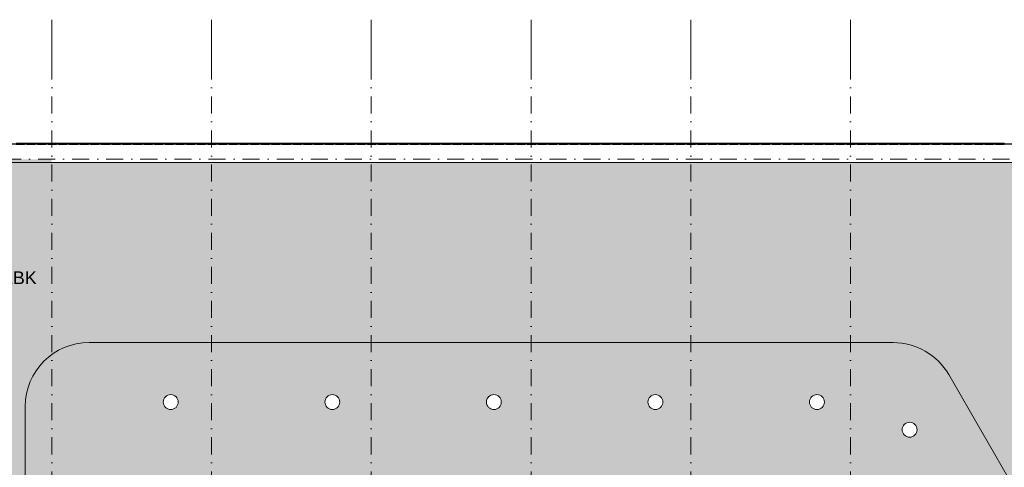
# Model space of a CAD drawing. Header units: millimetres. Extents: x -2530 to 151695, y -8763 to 71774.
# Tile 97 of 217: x 31538 to 54649, y 61270 to 71774. Entities that reach past the tile are written whole.
import ezdxf

# ---------------------------------------------------------------- set-up
doc = ezdxf.new("R2010")
doc.units = ezdxf.units.MM
doc.linetypes.add('RR_Level', pattern=[800, 400, -200, 0, -200])
for name, color, linetype, lineweight in [('A-DETL-GENF-OTLN', 92, 'Continuous', 13), ('A-FLOR-____-OTLN', 192, 'Continuous', 18), ('A-GLAZ-CURT-OTLN', 52, 'Continuous', 13), ('A-ROOF-____-OTLN', 132, 'Continuous', 18), ('A-ROOF-____-PATT', 132, 'Continuous', 18), ('A-WALL-____-OTLN', 113, 'Continuous', 18), ('G-____-____-TEXT', 231, 'Continuous', 9), ('S-GRID-____-OTLN', 1, 'Continuous', 9)]:
    doc.layers.add(name, color=color, linetype=linetype, lineweight=lineweight)
doc.styles.add('Arial_2', font='arial.ttf', dxfattribs={"height": 300})

# ---------------------------------------------------------------- blocks, each defined once
blk = doc.blocks.new('System Panel - SolarTube Glazing-556040-plot_V1 Copy 1')
at = {"layer": 'A-GLAZ-CURT-OTLN', "color": 250, "lineweight": 9}
for start, end in [(360, 180), (180, 360)]:
    blk.add_arc((34751, 11587), 175, start, end, dxfattribs=at)
blk = doc.blocks.new('027_Gilde - ATC_FacadeModel_rvt-1-plot_V1 Copy 1')
at = {"layer": 'A-ROOF-____-PATT', "lineweight": 9}
h = blk.add_hatch(dxfattribs=at)
h.set_pattern_fill('FP_1', color=8, style=0, pattern_type=2)
h.set_pattern_definition([(0, (0, 0), (812.8, 203.2), [67.056, -542.544, 67.056, -542.544, -3251.2]), (0, (0, 0), (812.8, 203.2), [-1219.2, 67.056, -1152.144, 67.056, -542.544, -1422.4]), (0, (0, 0), (812.8, 203.2), [-3048, 67.056, -339.344, 67.056, -948.944]), (120, (304.8, 101.6), (-582.37636, 602.30545), [67.056, -542.544, 67.056, -542.544, -3251.2]), (120, (304.8, 101.6), (-582.37636, 602.30545), [-1219.2, 67.056, -1152.144, 67.056, -542.544, -1422.4]), (120, (304.8, 101.6), (-582.37636, 602.30545), [-3048, 67.056, -339.344, 67.056, -948.944]), (240, (406.4, 508), (-230.42364, -805.50545), [67.056, -542.544, 67.056, -542.544, -3251.2]), (240, (406.4, 508), (-230.42364, -805.50545), [-1219.2, 67.056, -1152.144, 67.056, -542.544, -1422.4]), (240, (406.4, 508), (-230.42364, -805.50545), [-3048, 67.056, -339.344, 67.056, -948.944])])
h.paths.add_polyline_path([(31821, 30107), (31919, 30176), (31941, 30175), (31941, 30229), (31939, 30229), (31938, 30214), (31821, 30128)])
h.paths.add_polyline_path([(31904, 33349), (31904, 33366), (31881, 33349)])
h.paths.add_polyline_path([(28810, 26426), (31941, 26426), (31939, 26584), (31939, 26566), (31752, 26430), (31721, 26430), (31727, 26593), (31915, 26731), (31941, 26731), (31940, 26883), (31939, 26852), (31755, 26720), (31727, 26719), (31732, 26882), (31915, 27016), (31941, 27016), (31940, 27164), (31939, 27133), (31760, 27005), (31732, 27005), (31737, 27168), (31904, 27289), (31904, 27386), (31767, 27287), (31737, 27286), (31743, 27449), (31904, 27567), (31904, 27660), (31771, 27565), (31743, 27566), (31748, 27727), (31904, 27841), (31904, 27930), (31776, 27839), (31748, 27838), (31753, 28001), (31904, 28111), (31904, 28197), (31781, 28109), (31753, 28109), (31758, 28271), (31902, 28376), (31904, 28377), (31904, 28460), (31786, 28375), (31758, 28375), (31763, 28538), (31904, 28640), (31904, 28719), (31791, 28638), (31763, 28638), (31768, 28800), (31915, 28907), (31941, 28907), (31940, 29024), (31938, 28980), (31796, 28878), (31767, 28878), (31773, 29080), (31915, 29184), (31941, 29184), (31941, 29308), (31938, 29233), (31802, 29134), (31772, 29134), (31779, 29337), (31915, 29436), (31941, 29436), (31941, 29561), (31938, 29483), (31806, 29387), (31776, 29387), (31783, 29589), (31915, 29686), (31941, 29686), (31940, 29783), (31938, 29729), (31810, 29637), (31781, 29637), (31788, 29839), (31915, 29932), (31941, 29932), (31940, 30030), (31938, 29973), (31816, 29884), (31786, 29884), (31792, 30086), (31821, 30107), (31819, 30128), (31790, 30129), (31797, 30330), (31904, 30408), (31904, 30427), (31824, 30370), (31795, 30370), (31801, 30572), (31904, 30646), (31904, 30668), (31828, 30614), (31799, 30614), (31806, 30815), (31904, 30887), (31904, 30913), (31833, 30862), (31804, 30864), (31811, 31064), (31904, 31132), (31904, 31158), (31837, 31111), (31809, 31111), (31815, 31313), (31904, 31377), (31904, 31403), (31842, 31360), (31813, 31362), (31820, 31561), (31904, 31622), (31904, 31649), (31847, 31608), (31818, 31610), (31824, 31810), (31904, 31868), (31904, 31894), (31851, 31857), (31823, 31859), (31830, 32059), (31904, 32113), (31904, 32139), (31857, 32105), (31827, 32108), (31834, 32307), (31904, 32358), (31904, 32385), (31861, 32354), (31832, 32355), (31838, 32556), (31904, 32604), (31904, 32630), (31865, 32603), (31837, 32605), (31843, 32804), (31904, 32851), (31904, 32875), (31870, 32851), (31841, 32852), (31848, 33053), (31904, 33094), (31904, 33121), (31875, 33100), (31846, 33102), (31852, 33301), (31904, 33339), (31904, 33349), (31850, 33350), (31857, 33550), (31904, 33584), (31904, 33611), (31883, 33597), (31855, 33598), (31862, 33799), (31904, 33829), (31904, 33856), (31887, 33846), (31860, 33847), (31866, 34047), (31904, 34075), (31904, 34102), (31894, 34095), (31864, 34096), (31871, 34296), (31904, 34320), (31904, 34347), (31899, 34343), (31869, 34344), (31875, 34544), (31904, 34565), (31904, 34592), (31874, 34593), (31880, 34793), (31904, 34810), (31904, 34841), (31878, 34842), (31885, 35042), (31904, 35056), (31904, 35089), (31883, 35090), (31889, 35290), (31904, 35301), (31904, 35338), (31887, 35339), (31894, 35539), (31904, 35546), (31904, 35587), (31892, 35587), (31899, 35787), (31904, 35791), (31904, 35836), (31897, 35836), (31903, 36085), (31901, 36085), (31904, 36230), (31906, 36396), (31908, 36396), (31915, 36535), (31941, 36535), (31941, 36557), (68704, 46407), (67791, 46651), (55298, 68425), (28741, 68425), (28741, 26426)])
h.paths.add_polyline_path([(31760, 28457), (31760, 28457), (31760, 28486)])
h.paths.add_polyline_path([(31934, 28729), (31941, 28729), (31940, 28794), (31939, 28744), (31919, 28729)])
h.paths.add_polyline_path([(31941, 36396), (31941, 36396), (31940, 36396)])
h.paths.add_polyline_path([(33147, 41325), (33010, 41333), (32874, 41354), (32731, 41390), (32611, 41431), (32485, 41488), (32366, 41556), (32253, 41635), (32148, 41723), (32052, 41821), (31965, 41927), (31888, 42041), (31821, 42161), (31766, 42287), (31723, 42418), (31692, 42551), (31673, 42687), (31666, 42825), (31666, 62696), (31672, 62827), (31689, 62957), (31718, 63084), (31757, 63209), (31807, 63330), (31867, 63446), (31938, 63557), (32017, 63660), (32106, 63757), (32213, 63854), (32306, 63925), (32416, 63995), (32533, 64056), (32653, 64106), (32778, 64145), (32906, 64173), (33036, 64191), (33166, 64196), (52045, 64196), (52176, 64191), (52306, 64173), (52433, 64145), (52558, 64106), (52679, 64056), (52795, 63995), (52905, 63925), (53009, 63845), (53106, 63757), (53194, 63660), (53274, 63557), (53344, 63446), (60752, 50618), (60815, 50496), (60867, 50369), (60907, 50237), (60934, 50103), (60950, 49966), (60952, 49829), (60942, 49692), (60920, 49556), (60885, 49423), (60839, 49294), (60780, 49170), (60711, 49051), (60631, 48940), (60535, 48830), (60442, 48740), (60335, 48655), (60220, 48579), (60099, 48514), (59972, 48461), (59841, 48419), (33555, 41376), (33421, 41346), (33284, 41329)])
h = blk.add_hatch(dxfattribs=at)
h.set_pattern_fill('FP_3', color=71, style=0, pattern_type=2)
h.set_pattern_definition([(50, (0, 0), (728.7365, -63.756), [76.2, -838.2]), (355, (0, 0), (-140.9716, 764.2276), [60.96, -670.56]), (100.451, (60.7, -5.3), (587.77, 700.467), [64.76, -712.36]), (46.184, (0, 203.2), (1084.316, -168.171), [114.3, -1257.3]), (96.636, (90.4, 189.2), (949.61, 989.71), [97.14, -1068.54]), (351.184, (0, 203.2), (949.62, 989.701), [91.44, -1005.84]), (21, (101.6, 152.4), (606.458, -409.0606), [76.2, -838.2]), (326, (101.6, 152.4), (247.2083, 736.753), [60.96, -670.56]), (71.451, (152.14, 118.3), (853.668, 327.6855), [64.76, -712.36]), (37.5, (0, 0), (12.3547, 338.2201), [33.528, -628.904, 33.528, -647.192, -673.1]), (37.5, (0, 0), (12.3547, 338.2201), [-1343.152, 33.528, -639.572]), (7.5, (0, 0), (267.2789, 400.7221), [33.528, -354.584, 33.528, -613.664, -256.54]), (7.5, (0, 0), (267.2789, 400.7221), [-1035.304, 33.528, -223.012]), (327.5, (-226.57, 0), (542.3633, -22.91534), [33.528, -220.472, 33.528, -758.952, -1051.56]), (327.5, (-226.57, 0), (542.3633, -22.91534), [-1046.48, 33.528, -1018.032]), (317.5, (-328.17, 0), (592.517, 101.707), [33.528, -296.672, 33.528, -492.76, -746.76]), (317.5, (-328.17, 0), (592.517, 101.707), [-856.488, 33.528, -713.232])])
h.paths.add_polyline_path([(33147, 41325), (33284, 41329), (33421, 41346), (33555, 41376), (59841, 48419), (59972, 48461), (60099, 48514), (60220, 48579), (60335, 48655), (60442, 48740), (60541, 48836), (60631, 48940), (60711, 49051), (60780, 49170), (60839, 49294), (60885, 49423), (60920, 49558), (60942, 49692), (60952, 49829), (60950, 49966), (60934, 50103), (60907, 50237), (60867, 50369), (60815, 50496), (60752, 50618), (53344, 63446), (53274, 63557), (53194, 63660), (53106, 63757), (52998, 63854), (52905, 63925), (52795, 63995), (52679, 64056), (52558, 64106), (52433, 64145), (52301, 64174), (52153, 64192), (52045, 64196), (33166, 64196), (33036, 64191), (32906, 64173), (32778, 64145), (32653, 64106), (32533, 64056), (32416, 63995), (32291, 63914), (32202, 63845), (32106, 63757), (32017, 63660), (31938, 63557), (31867, 63446), (31807, 63330), (31757, 63209), (31718, 63084), (31689, 62957), (31672, 62827), (31666, 62696), (31666, 42825), (31673, 42687), (31697, 42530), (31723, 42418), (31766, 42287), (31821, 42161), (31888, 42041), (31965, 41927), (32052, 41821), (32148, 41723), (32253, 41635), (32366, 41556), (32485, 41488), (32611, 41431), (32740, 41386), (32874, 41354), (33010, 41333), (33071, 41329)])
h.paths.add_polyline_path([(33195, 41950), (33095, 41953), (32996, 41967), (32899, 41992), (32805, 42028), (32717, 42074), (32634, 42131), (32558, 42196), (32490, 42270), (32431, 42351), (32382, 42438), (32343, 42530), (32314, 42626), (32297, 42725), (32291, 42825), (32291, 61000), (52187, 61000), (59067, 49087), (59084, 49041), (59090, 49011), (59088, 48971), (59077, 48932), (59058, 48897), (59031, 48868), (58998, 48845), (58961, 48830), (33393, 41980), (33284, 41958), (33222, 41953)])
h.paths.add_polyline_path([(59504, 49718), (59459, 49724), (59417, 49741), (59381, 49769), (59353, 49805), (59335, 49847), (59329, 49893), (59335, 49938), (59353, 49980), (59381, 50016), (59417, 50044), (59459, 50062), (59504, 50068), (59550, 50062), (59592, 50044), (59628, 50016), (59656, 49980), (59674, 49938), (59679, 49893), (59674, 49847), (59656, 49805), (59628, 49769), (59592, 49741), (59550, 49724)])
h.paths.add_polyline_path([(57735, 52782), (57689, 52788), (57647, 52806), (57611, 52834), (57583, 52870), (57566, 52912), (57560, 52957), (57566, 53003), (57583, 53045), (57611, 53081), (57647, 53109), (57689, 53126), (57736, 53132), (57780, 53126), (57822, 53109), (57858, 53081), (57886, 53045), (57904, 53003), (57910, 52957), (57904, 52912), (57886, 52870), (57858, 52834), (57822, 52806), (57780, 52788)])
h.paths.add_polyline_path([(55965, 55847), (55920, 55853), (55877, 55871), (55841, 55898), (55813, 55935), (55796, 55977), (55790, 56022), (55796, 56068), (55813, 56110), (55841, 56146), (55877, 56174), (55920, 56191), (55965, 56197), (56010, 56191), (56052, 56174), (56089, 56146), (56116, 56110), (56135, 56061), (56140, 56022), (56134, 55977), (56116, 55935), (56089, 55898), (56052, 55871), (56010, 55853)])
h.paths.add_polyline_path([(54195, 58912), (54150, 58918), (54108, 58935), (54071, 58963), (54043, 59000), (54026, 59042), (54020, 59087), (54026, 59132), (54043, 59175), (54071, 59211), (54108, 59239), (54150, 59256), (54195, 59262), (54240, 59256), (54283, 59239), (54319, 59211), (54347, 59175), (54364, 59132), (54370, 59087), (54364, 59042), (54347, 59000), (54319, 58963), (54283, 58935), (54240, 58918)])
h.paths.add_polyline_path([(52425, 61977), (52380, 61983), (52338, 62000), (52301, 62028), (52274, 62064), (52256, 62107), (52250, 62152), (52256, 62197), (52274, 62239), (52301, 62276), (52338, 62303), (52388, 62322), (52425, 62327), (52470, 62321), (52513, 62303), (52549, 62276), (52577, 62239), (52594, 62197), (52600, 62152), (52594, 62107), (52577, 62064), (52549, 62028), (52513, 62000), (52470, 61983), (52455, 61981)])
h.paths.add_polyline_path([(46459, 62625), (46414, 62631), (46372, 62648), (46335, 62676), (46307, 62713), (46290, 62755), (46284, 62800), (46290, 62845), (46307, 62888), (46335, 62924), (46372, 62952), (46414, 62969), (46459, 62975), (46504, 62969), (46547, 62952), (46583, 62924), (46611, 62888), (46628, 62845), (46634, 62800), (46628, 62755), (46611, 62713), (46583, 62676), (46547, 62648), (46504, 62631)])
h.paths.add_polyline_path([(42667, 62625), (42622, 62631), (42580, 62648), (42543, 62676), (42516, 62713), (42498, 62755), (42492, 62800), (42498, 62845), (42516, 62888), (42543, 62924), (42580, 62952), (42622, 62969), (42667, 62975), (42712, 62969), (42755, 62952), (42791, 62924), (42819, 62888), (42836, 62845), (42842, 62800), (42836, 62755), (42819, 62713), (42791, 62676), (42755, 62648), (42712, 62631)])
h.paths.add_polyline_path([(38875, 62625), (38830, 62631), (38788, 62648), (38752, 62676), (38724, 62713), (38706, 62755), (38700, 62800), (38706, 62845), (38724, 62888), (38752, 62924), (38788, 62952), (38830, 62969), (38875, 62975), (38921, 62969), (38963, 62952), (38999, 62924), (39027, 62888), (39044, 62845), (39050, 62800), (39044, 62755), (39027, 62713), (38999, 62676), (38963, 62648), (38921, 62631)])
h.paths.add_polyline_path([(35083, 62625), (35038, 62631), (34996, 62648), (34960, 62676), (34932, 62713), (34914, 62755), (34908, 62800), (34914, 62845), (34932, 62888), (34960, 62924), (34996, 62952), (35038, 62969), (35083, 62975), (35129, 62969), (35171, 62952), (35207, 62924), (35235, 62888), (35252, 62845), (35258, 62800), (35252, 62755), (35235, 62713), (35207, 62676), (35171, 62648), (35129, 62631), (35110, 62628)])
h.paths.add_polyline_path([(50251, 62625), (50206, 62631), (50163, 62648), (50127, 62676), (50099, 62713), (50082, 62755), (50076, 62800), (50082, 62845), (50099, 62888), (50127, 62924), (50163, 62952), (50206, 62969), (50251, 62975), (50296, 62969), (50338, 62952), (50375, 62924), (50402, 62888), (50420, 62845), (50426, 62800), (50420, 62755), (50402, 62713), (50375, 62676), (50338, 62648), (50296, 62631)])
at = {"layer": 'A-FLOR-____-OTLN', "color": 210}
for p, q in [((20657, 68860), (55549, 68860)), ((28741, 68850), (55544, 68850))]:
    blk.add_line(p, q, dxfattribs=at)
at = {"layer": 'A-ROOF-____-OTLN', "color": 210}
for p, q in [((33166, 64196), (52045, 64196)), ((53344, 63446), (60752, 50618)), ((31666, 42825), (31666, 62696))]:
    blk.add_line(p, q, dxfattribs=at)
for centre, start, end in [((33166, 62696), 90, 180), ((52045, 62696), 30.0049, 90)]:
    blk.add_arc(centre, 1500, start, end, dxfattribs=at)
at = {"layer": 'A-WALL-____-OTLN', "color": 210}
for p, q in [((31653, 68875), (31453, 68875)), ((31453, 68875), (31653, 68875)), ((31703, 68875), (31653, 68875)), ((31703, 68875), (31653, 68875)), ((31653, 68875), (31653, 68845)), ((31653, 68845), (31653, 68875)), ((31703, 68875), (31703, 68845)), ((31703, 68845), (31703, 68875)), ((31903, 68875), (31703, 68875)), ((31703, 68875), (31903, 68875)), ((31953, 68875), (31903, 68875)), ((31953, 68875), (31903, 68875)), ((31903, 68875), (31903, 68845)), ((31903, 68845), (31903, 68875)), ((31953, 68875), (31953, 68845)), ((31953, 68845), (31953, 68875)), ((32153, 68875), (31953, 68875)), ((31953, 68875), (32153, 68875)), ((32203, 68875), (32153, 68875)), ((32203, 68875), (32153, 68875)), ((32153, 68875), (32153, 68845)), ((32153, 68845), (32153, 68875)), ((32203, 68875), (32203, 68845)), ((32203, 68845), (32203, 68875)), ((32403, 68875), (32203, 68875)), ((32203, 68875), (32403, 68875)), ((32453, 68875), (32403, 68875)), ((32453, 68875), (32403, 68875)), ((32403, 68875), (32403, 68845)), ((32403, 68845), (32403, 68875)), ((32453, 68875), (32453, 68845)), ((32453, 68845), (32453, 68875)), ((32653, 68875), (32453, 68875)), ((32453, 68875), (32653, 68875)), ((32703, 68875), (32653, 68875)), ((32653, 68875), (32675, 68875)), ((32653, 68875), (32653, 68845)), ((32653, 68845), (32653, 68875)), ((32703, 68875), (32675, 68875)), ((32703, 68875), (32703, 68845)), ((32703, 68845), (32703, 68875)), ((32903, 68875), (32703, 68875)), ((32703, 68875), (32903, 68875)), ((32953, 68875), (32903, 68875)), ((32953, 68875), (32903, 68875)), ((32903, 68875), (32903, 68845)), ((32903, 68845), (32903, 68875)), ((32953, 68875), (32953, 68845)), ((32953, 68845), (32953, 68875)), ((33153, 68875), (32953, 68875)), ((32953, 68875), (33153, 68875)), ((33203, 68875), (33153, 68875)), ((33203, 68875), (33153, 68875)), ((33153, 68875), (33153, 68845)), ((33153, 68845), (33153, 68875)), ((33203, 68875), (33203, 68845)), ((33203, 68845), (33203, 68875)), ((33403, 68875), (33203, 68875)), ((33203, 68875), (33403, 68875)), ((33453, 68875), (33403, 68875)), ((33403, 68875), (33425, 68875)), ((33403, 68875), (33403, 68845)), ((33403, 68845), (33403, 68875)), ((33453, 68875), (33425, 68875)), ((33453, 68875), (33453, 68845)), ((33453, 68845), (33453, 68875)), ((33653, 68875), (33453, 68875)), ((33453, 68875), (33653, 68875)), ((33703, 68875), (33653, 68875)), ((33703, 68875), (33653, 68875)), ((33653, 68875), (33653, 68845)), ((33653, 68845), (33653, 68875)), ((33703, 68875), (33703, 68845)), ((33703, 68845), (33703, 68875)), ((33903, 68875), (33703, 68875)), ((33703, 68875), (33903, 68875)), ((33952, 68875), (33903, 68875)), ((33903, 68875), (33903, 68845)), ((33903, 68845), (33903, 68875)), ((33952, 68875), (33952, 68845)), ((33952, 68845), (33952, 68875)), ((34153, 68875), (33952, 68875)), ((33952, 68875), (34153, 68875)), ((34202, 68875), (34153, 68875)), ((34202, 68875), (34153, 68875)), ((34153, 68875), (34153, 68845)), ((34153, 68845), (34153, 68875)), ((34202, 68875), (34202, 68845)), ((34202, 68845), (34202, 68875)), ((34402, 68875), (34202, 68875)), ((34202, 68875), (34402, 68875)), ((34452, 68875), (34402, 68875)), ((34452, 68875), (34402, 68875)), ((34402, 68875), (34402, 68845)), ((34402, 68845), (34402, 68875)), ((34452, 68875), (34452, 68845)), ((34452, 68845), (34452, 68875)), ((34652, 68875), (34452, 68875)), ((34452, 68875), (34652, 68875)), ((34652, 68875), (34675, 68875)), ((34652, 68875), (34675, 68875)), ((34652, 68875), (34652, 68845)), ((34652, 68845), (34652, 68875)), ((34702, 68875), (34675, 68875)), ((34702, 68875), (34675, 68875)), ((34702, 68875), (34702, 68845)), ((34702, 68845), (34702, 68875)), ((34902, 68875), (34702, 68875)), ((34702, 68875), (34902, 68875)), ((34952, 68875), (34902, 68875)), ((34952, 68875), (34902, 68875)), ((34902, 68875), (34902, 68845)), ((34902, 68845), (34902, 68875)), ((34952, 68875), (34952, 68845)), ((34952, 68845), (34952, 68875)), ((35152, 68875), (34952, 68875)), ((34952, 68875), (35152, 68875)), ((35202, 68875), (35152, 68875)), ((35152, 68875), (35175, 68875)), ((35152, 68875), (35152, 68845)), ((35152, 68845), (35152, 68875)), ((35202, 68875), (35175, 68875)), ((35202, 68875), (35202, 68845)), ((35202, 68845), (35202, 68875)), ((35402, 68875), (35202, 68875)), ((35202, 68875), (35402, 68875)), ((35452, 68875), (35402, 68875)), ((35452, 68875), (35402, 68875)), ((35402, 68875), (35402, 68845)), ((35402, 68845), (35402, 68875)), ((35452, 68875), (35452, 68845)), ((35452, 68845), (35452, 68875)), ((35652, 68875), (35452, 68875)), ((35452, 68875), (35652, 68875)), ((35652, 68875), (35675, 68875)), ((35652, 68875), (35675, 68875)), ((35652, 68875), (35652, 68845)), ((35652, 68845), (35652, 68875)), ((35702, 68875), (35675, 68875)), ((35702, 68875), (35675, 68875)), ((35702, 68875), (35702, 68845)), ((35702, 68845), (35702, 68875)), ((35902, 68875), (35702, 68875)), ((35702, 68875), (35902, 68875)), ((35952, 68875), (35902, 68875)), ((35952, 68875), (35902, 68875)), ((35902, 68875), (35902, 68845)), ((35902, 68845), (35902, 68875)), ((35952, 68875), (35952, 68845)), ((35952, 68845), (35952, 68875)), ((36152, 68875), (35952, 68875)), ((35952, 68875), (36152, 68875)), ((36202, 68875), (36152, 68875)), ((36202, 68875), (36152, 68875)), ((36152, 68875), (36152, 68845)), ((36152, 68845), (36152, 68875)), ((36202, 68875), (36202, 68845)), ((36202, 68845), (36202, 68875)), ((36402, 68875), (36202, 68875)), ((36202, 68875), (36402, 68875)), ((36402, 68875), (36425, 68875)), ((36402, 68875), (36425, 68875)), ((36402, 68875), (36402, 68845)), ((36402, 68845), (36402, 68875)), ((36452, 68875), (36425, 68875)), ((36452, 68875), (36425, 68875)), ((36452, 68875), (36452, 68845)), ((36452, 68845), (36452, 68875)), ((36652, 68875), (36452, 68875)), ((36452, 68875), (36652, 68875)), ((36702, 68875), (36652, 68875)), ((36702, 68875), (36652, 68875)), ((36652, 68875), (36652, 68845)), ((36652, 68845), (36652, 68875)), ((36702, 68875), (36702, 68845)), ((36702, 68845), (36702, 68875)), ((36902, 68875), (36702, 68875)), ((36702, 68875), (36902, 68875)), ((36952, 68875), (36902, 68875)), ((36952, 68875), (36902, 68875)), ((36902, 68875), (36902, 68845)), ((36902, 68845), (36902, 68875)), ((36952, 68875), (36952, 68845)), ((36952, 68845), (36952, 68875)), ((37152, 68875), (36952, 68875)), ((36952, 68875), (37152, 68875)), ((37201, 68875), (37152, 68875)), ((37201, 68875), (37152, 68875)), ((37152, 68875), (37152, 68845)), ((37152, 68845), (37152, 68875)), ((37201, 68875), (37201, 68845)), ((37201, 68845), (37201, 68875)), ((37402, 68875), (37201, 68875)), ((37201, 68875), (37402, 68875)), ((37402, 68875), (37425, 68875)), ((37402, 68875), (37425, 68875)), ((37402, 68875), (37402, 68845)), ((37402, 68845), (37402, 68875)), ((37451, 68875), (37425, 68875)), ((37451, 68875), (37425, 68875)), ((37451, 68875), (37451, 68845)), ((37451, 68845), (37451, 68875)), ((37651, 68875), (37451, 68875)), ((37451, 68875), (37651, 68875)), ((37701, 68875), (37651, 68875)), ((37701, 68875), (37651, 68875)), ((37651, 68875), (37651, 68845)), ((37651, 68845), (37651, 68875)), ((37701, 68875), (37701, 68845)), ((37701, 68845), (37701, 68875)), ((37901, 68875), (37701, 68875)), ((37701, 68875), (37901, 68875)), ((37951, 68875), (37901, 68875)), ((37901, 68875), (37925, 68875)), ((37901, 68875), (37901, 68845)), ((37901, 68845), (37901, 68875)), ((37951, 68875), (37925, 68875)), ((37951, 68875), (37951, 68845)), ((37951, 68845), (37951, 68875)), ((38151, 68875), (37951, 68875)), ((37951, 68875), (38151, 68875)), ((38201, 68875), (38151, 68875)), ((38201, 68875), (38151, 68875)), ((38151, 68875), (38151, 68845)), ((38151, 68845), (38151, 68875)), ((38201, 68875), (38201, 68845)), ((38201, 68845), (38201, 68875)), ((38401, 68875), (38201, 68875)), ((38201, 68875), (38401, 68875)), ((38451, 68875), (38401, 68875)), ((38451, 68875), (38401, 68875)), ((38401, 68875), (38401, 68845)), ((38401, 68845), (38401, 68875)), ((38451, 68875), (38451, 68845)), ((38451, 68845), (38451, 68875)), ((38651, 68875), (38451, 68875)), ((38451, 68875), (38651, 68875)), ((38651, 68875), (38675, 68875)), ((38651, 68875), (38675, 68875)), ((38651, 68875), (38651, 68845)), ((38651, 68845), (38651, 68875)), ((38701, 68875), (38675, 68875)), ((38701, 68875), (38675, 68875)), ((38701, 68875), (38701, 68845)), ((38701, 68845), (38701, 68875)), ((38901, 68875), (38701, 68875)), ((38701, 68875), (38901, 68875)), ((38951, 68875), (38901, 68875)), ((38951, 68875), (38901, 68875)), ((38901, 68875), (38901, 68845)), ((38901, 68845), (38901, 68875)), ((38951, 68875), (38951, 68845)), ((38951, 68845), (38951, 68875)), ((39151, 68875), (38951, 68875)), ((38951, 68875), (39151, 68875)), ((39201, 68875), (39151, 68875)), ((39201, 68875), (39151, 68875)), ((39151, 68875), (39151, 68845)), ((39151, 68845), (39151, 68875)), ((39201, 68875), (39201, 68845)), ((39201, 68845), (39201, 68875)), ((39401, 68875), (39201, 68875)), ((39201, 68875), (39401, 68875)), ((39451, 68875), (39401, 68875)), ((39451, 68875), (39401, 68875)), ((39401, 68875), (39401, 68845)), ((39401, 68845), (39401, 68875)), ((39451, 68875), (39451, 68845)), ((39451, 68845), (39451, 68875)), ((39651, 68875), (39451, 68875)), ((39451, 68875), (39651, 68875)), ((39701, 68875), (39651, 68875)), ((39701, 68875), (39651, 68875)), ((39651, 68875), (39651, 68845)), ((39651, 68845), (39651, 68875)), ((39701, 68875), (39701, 68845)), ((39701, 68845), (39701, 68875)), ((39901, 68875), (39701, 68875)), ((39701, 68875), (39901, 68875)), ((39951, 68875), (39901, 68875)), ((39951, 68875), (39901, 68875)), ((39901, 68875), (39901, 68845)), ((39901, 68845), (39901, 68875)), ((39951, 68875), (39951, 68845)), ((39951, 68845), (39951, 68875)), ((40151, 68875), (39951, 68875)), ((39951, 68875), (40151, 68875)), ((40201, 68875), (40151, 68875)), ((40201, 68875), (40151, 68875)), ((40151, 68875), (40151, 68845)), ((40151, 68845), (40151, 68875)), ((40201, 68875), (40201, 68845)), ((40201, 68845), (40201, 68875)), ((40401, 68875), (40201, 68875)), ((40201, 68875), (40401, 68875)), ((40450, 68875), (40401, 68875)), ((40401, 68875), (40401, 68845)), ((40401, 68845), (40401, 68875)), ((40450, 68875), (40450, 68845)), ((40450, 68845), (40450, 68875)), ((40651, 68875), (40450, 68875)), ((40450, 68875), (40651, 68875)), ((40700, 68875), (40651, 68875)), ((40651, 68875), (40675, 68875)), ((40651, 68875), (40651, 68845)), ((40651, 68845), (40651, 68875)), ((40700, 68875), (40675, 68875)), ((40700, 68875), (40700, 68845)), ((40700, 68845), (40700, 68875)), ((40900, 68875), (40700, 68875)), ((40700, 68875), (40900, 68875)), ((40950, 68875), (40900, 68875)), ((40950, 68875), (40900, 68875)), ((40900, 68875), (40900, 68845)), ((40900, 68845), (40900, 68875)), ((40950, 68875), (40950, 68845)), ((40950, 68845), (40950, 68875)), ((41150, 68875), (40950, 68875)), ((40950, 68875), (41150, 68875)), ((41200, 68875), (41150, 68875)), ((41200, 68875), (41150, 68875)), ((41150, 68875), (41150, 68845)), ((41150, 68845), (41150, 68875)), ((41200, 68875), (41200, 68845)), ((41200, 68845), (41200, 68875)), ((41400, 68875), (41200, 68875)), ((41200, 68875), (41400, 68875)), ((41450, 68875), (41400, 68875)), ((41450, 68875), (41400, 68875)), ((41400, 68875), (41400, 68845)), ((41400, 68845), (41400, 68875)), ((41450, 68875), (41450, 68845)), ((41450, 68845), (41450, 68875)), ((41650, 68875), (41450, 68875)), ((41450, 68875), (41650, 68875)), ((41700, 68875), (41650, 68875)), ((41700, 68875), (41650, 68875)), ((41650, 68875), (41650, 68845)), ((41650, 68845), (41650, 68875)), ((41700, 68875), (41700, 68845)), ((41700, 68845), (41700, 68875)), ((41900, 68875), (41700, 68875)), ((41700, 68875), (41900, 68875)), ((41900, 68875), (41925, 68875)), ((41900, 68875), (41925, 68875)), ((41900, 68875), (41900, 68845)), ((41900, 68845), (41900, 68875)), ((41950, 68875), (41925, 68875)), ((41950, 68875), (41925, 68875)), ((41950, 68875), (41950, 68845)), ((41950, 68845), (41950, 68875)), ((42150, 68875), (41950, 68875)), ((41950, 68875), (42150, 68875)), ((42200, 68875), (42150, 68875)), ((42200, 68875), (42150, 68875)), ((42150, 68875), (42150, 68845)), ((42150, 68845), (42150, 68875)), ((42200, 68875), (42200, 68845)), ((42200, 68845), (42200, 68875)), ((42400, 68875), (42200, 68875)), ((42200, 68875), (42400, 68875)), ((42450, 68875), (42400, 68875)), ((42450, 68875), (42400, 68875)), ((42400, 68875), (42400, 68845)), ((42400, 68845), (42400, 68875)), ((42450, 68875), (42450, 68845)), ((42450, 68845), (42450, 68875)), ((42650, 68875), (42450, 68875)), ((42450, 68875), (42650, 68875)), ((42700, 68875), (42650, 68875)), ((42700, 68875), (42650, 68875)), ((42650, 68875), (42650, 68845)), ((42650, 68845), (42650, 68875)), ((42700, 68875), (42700, 68845)), ((42700, 68845), (42700, 68875)), ((42900, 68875), (42700, 68875)), ((42700, 68875), (42900, 68875)), ((42950, 68875), (42900, 68875)), ((42950, 68875), (42900, 68875)), ((42900, 68875), (42900, 68845)), ((42900, 68845), (42900, 68875)), ((42950, 68875), (42950, 68845)), ((42950, 68845), (42950, 68875)), ((43150, 68875), (42950, 68875)), ((42950, 68875), (43150, 68875)), ((43150, 68875), (43150, 68860)), ((43150, 68860), (43150, 68875)), ((43200, 68875), (43150, 68875)), ((43200, 68875), (43150, 68875)), ((43150, 68875), (43150, 68845)), ((43150, 68845), (43150, 68875)), ((43200, 68875), (43200, 68845)), ((43200, 68845), (43200, 68875)), ((43400, 68875), (43200, 68875)), ((43200, 68875), (43400, 68875)), ((43400, 68875), (43400, 68860)), ((43400, 68860), (43400, 68875)), ((43400, 68875), (43425, 68875)), ((43400, 68875), (43425, 68875)), ((43400, 68875), (43400, 68845)), ((43400, 68845), (43400, 68875)), ((43450, 68875), (43425, 68875)), ((43450, 68875), (43425, 68875)), ((43450, 68875), (43450, 68845)), ((43450, 68845), (43450, 68875)), ((43650, 68875), (43450, 68875)), ((43450, 68875), (43650, 68875)), ((43650, 68875), (43650, 68860)), ((43650, 68860), (43650, 68875)), ((43650, 68875), (43675, 68875)), ((43650, 68875), (43675, 68875)), ((43650, 68875), (43650, 68845)), ((43650, 68845), (43650, 68875)), ((43699, 68875), (43675, 68875)), ((43699, 68875), (43675, 68875)), ((43699, 68875), (43699, 68845)), ((43699, 68845), (43699, 68875)), ((43900, 68875), (43699, 68875)), ((43699, 68875), (43900, 68875)), ((43900, 68875), (43900, 68860)), ((43900, 68860), (43900, 68875)), ((43949, 68875), (43900, 68875)), ((43949, 68875), (43900, 68875)), ((43900, 68875), (43900, 68845)), ((43900, 68845), (43900, 68875)), ((43949, 68875), (43949, 68845)), ((43949, 68845), (43949, 68875)), ((44150, 68875), (43949, 68875)), ((43949, 68875), (44150, 68875)), ((44150, 68875), (44150, 68860)), ((44150, 68860), (44150, 68875)), ((44199, 68875), (44150, 68875)), ((44199, 68875), (44150, 68875)), ((44150, 68875), (44150, 68845)), ((44150, 68845), (44150, 68875)), ((44199, 68875), (44199, 68845)), ((44199, 68845), (44199, 68875)), ((44399, 68875), (44199, 68875)), ((44199, 68875), (44399, 68875)), ((44399, 68875), (44399, 68845)), ((44399, 68845), (44399, 68875)), ((44400, 68875), (44400, 68860)), ((44400, 68860), (44400, 68875)), ((44449, 68875), (44400, 68875)), ((44449, 68875), (44400, 68875)), ((44449, 68875), (44449, 68845)), ((44449, 68845), (44449, 68875)), ((44649, 68875), (44449, 68875)), ((44449, 68875), (44649, 68875)), ((44649, 68875), (44649, 68845)), ((44649, 68845), (44649, 68875)), ((44650, 68875), (44650, 68860)), ((44650, 68860), (44650, 68875)), ((44699, 68875), (44650, 68875)), ((44699, 68875), (44650, 68875)), ((44699, 68875), (44699, 68845)), ((44699, 68845), (44699, 68875)), ((44899, 68875), (44699, 68875)), ((44699, 68875), (44899, 68875)), ((44899, 68875), (44899, 68845)), ((44899, 68845), (44899, 68875)), ((44900, 68875), (44900, 68860)), ((44900, 68860), (44900, 68875)), ((44949, 68875), (44900, 68875)), ((44949, 68875), (44900, 68875)), ((44949, 68875), (44949, 68845)), ((44949, 68845), (44949, 68875)), ((45149, 68875), (44949, 68875)), ((44949, 68875), (45149, 68875)), ((45149, 68875), (45149, 68845)), ((45149, 68845), (45149, 68875)), ((45150, 68875), (45150, 68860)), ((45150, 68860), (45150, 68875)), ((45199, 68875), (45150, 68875)), ((45199, 68875), (45150, 68875)), ((45199, 68875), (45199, 68845)), ((45199, 68845), (45199, 68875)), ((45399, 68875), (45199, 68875)), ((45199, 68875), (45399, 68875)), ((45399, 68875), (45399, 68845)), ((45399, 68845), (45399, 68875)), ((45400, 68875), (45400, 68860)), ((45400, 68860), (45400, 68875)), ((45449, 68875), (45400, 68875)), ((45449, 68875), (45400, 68875)), ((45449, 68875), (45449, 68845)), ((45449, 68845), (45449, 68875)), ((45649, 68875), (45449, 68875)), ((45449, 68875), (45649, 68875)), ((45649, 68875), (45649, 68845)), ((45649, 68845), (45649, 68875)), ((45650, 68875), (45650, 68860)), ((45650, 68860), (45650, 68875)), ((45699, 68875), (45650, 68875)), ((45699, 68875), (45650, 68875)), ((45699, 68875), (45699, 68845)), ((45699, 68845), (45699, 68875)), ((45899, 68875), (45699, 68875)), ((45699, 68875), (45899, 68875)), ((45899, 68875), (45899, 68845)), ((45899, 68845), (45899, 68875)), ((45900, 68875), (45900, 68860)), ((45900, 68860), (45900, 68875)), ((45949, 68875), (45900, 68875)), ((45949, 68875), (45900, 68875)), ((45949, 68875), (45949, 68845)), ((45949, 68845), (45949, 68875)), ((46149, 68875), (45949, 68875)), ((45949, 68875), (46149, 68875)), ((46149, 68875), (46149, 68845)), ((46149, 68845), (46149, 68875)), ((46150, 68875), (46150, 68860)), ((46150, 68860), (46150, 68875)), ((46199, 68875), (46150, 68875)), ((46199, 68875), (46150, 68875)), ((46199, 68875), (46199, 68845)), ((46199, 68845), (46199, 68875)), ((46399, 68875), (46199, 68875)), ((46199, 68875), (46399, 68875)), ((46399, 68875), (46399, 68845)), ((46399, 68845), (46399, 68875)), ((46401, 68875), (46401, 68860)), ((46401, 68860), (46401, 68875)), ((46401, 68875), (46425, 68875)), ((46401, 68875), (46425, 68875)), ((46449, 68875), (46425, 68875)), ((46449, 68875), (46425, 68875)), ((46449, 68875), (46449, 68845)), ((46449, 68845), (46449, 68875)), ((46649, 68875), (46449, 68875)), ((46449, 68875), (46649, 68875)), ((46649, 68875), (46649, 68845)), ((46649, 68845), (46649, 68875)), ((46651, 68875), (46651, 68860)), ((46651, 68860), (46651, 68875)), ((46699, 68875), (46651, 68875)), ((46699, 68875), (46699, 68845)), ((46699, 68845), (46699, 68875)), ((46899, 68875), (46699, 68875)), ((46699, 68875), (46899, 68875)), ((46899, 68875), (46899, 68845)), ((46899, 68845), (46899, 68875)), ((46901, 68875), (46901, 68860)), ((46901, 68860), (46901, 68875)), ((46949, 68875), (46901, 68875)), ((46949, 68875), (46901, 68875)), ((46949, 68875), (46949, 68845)), ((46949, 68845), (46949, 68875)), ((47149, 68875), (46949, 68875)), ((46949, 68875), (47149, 68875)), ((47149, 68875), (47149, 68845)), ((47149, 68845), (47149, 68875)), ((47151, 68875), (47151, 68860)), ((47151, 68860), (47151, 68875)), ((47151, 68875), (47175, 68875)), ((47151, 68875), (47175, 68875)), ((47198, 68875), (47175, 68875)), ((47198, 68875), (47175, 68875)), ((47198, 68875), (47198, 68845)), ((47198, 68845), (47198, 68875)), ((47399, 68875), (47198, 68875)), ((47198, 68875), (47399, 68875)), ((47399, 68875), (47399, 68845)), ((47399, 68845), (47399, 68875)), ((47401, 68875), (47401, 68860)), ((47401, 68860), (47401, 68875)), ((47401, 68875), (47425, 68875)), ((47401, 68875), (47425, 68875)), ((47448, 68875), (47425, 68875)), ((47448, 68875), (47425, 68875)), ((47448, 68875), (47448, 68845)), ((47448, 68845), (47448, 68875)), ((47648, 68875), (47448, 68875)), ((47448, 68875), (47648, 68875)), ((47648, 68875), (47648, 68845)), ((47648, 68845), (47648, 68875)), ((47651, 68875), (47651, 68860)), ((47651, 68860), (47651, 68875)), ((47698, 68875), (47651, 68875)), ((47651, 68875), (47675, 68875)), ((47698, 68875), (47675, 68875)), ((47698, 68875), (47698, 68845)), ((47698, 68845), (47698, 68875)), ((47898, 68875), (47698, 68875)), ((47698, 68875), (47898, 68875)), ((47898, 68875), (47898, 68845)), ((47898, 68845), (47898, 68875)), ((47901, 68875), (47901, 68860)), ((47901, 68860), (47901, 68875)), ((47901, 68875), (47925, 68875)), ((47901, 68875), (47925, 68875)), ((47948, 68875), (47925, 68875)), ((47948, 68875), (47925, 68875)), ((47948, 68875), (47948, 68845)), ((47948, 68845), (47948, 68875)), ((48148, 68875), (47948, 68875)), ((47948, 68875), (48148, 68875)), ((48148, 68875), (48148, 68845)), ((48148, 68845), (48148, 68875)), ((48151, 68875), (48151, 68860)), ((48151, 68860), (48151, 68875)), ((48151, 68875), (48174, 68875)), ((48151, 68875), (48174, 68875)), ((48198, 68875), (48174, 68875)), ((48198, 68875), (48174, 68875)), ((48198, 68875), (48198, 68845)), ((48198, 68845), (48198, 68875)), ((48398, 68875), (48198, 68875)), ((48198, 68875), (48398, 68875)), ((48398, 68875), (48398, 68845)), ((48398, 68845), (48398, 68875)), ((48401, 68875), (48401, 68860)), ((48401, 68860), (48401, 68875)), ((48448, 68875), (48401, 68875)), ((48448, 68875), (48401, 68875)), ((48448, 68875), (48448, 68845)), ((48448, 68845), (48448, 68875)), ((48648, 68875), (48448, 68875)), ((48448, 68875), (48648, 68875)), ((48648, 68875), (48648, 68845)), ((48648, 68845), (48648, 68875)), ((48651, 68875), (48651, 68860)), ((48651, 68860), (48651, 68875)), ((48698, 68875), (48651, 68875)), ((48698, 68875), (48651, 68875)), ((48698, 68875), (48698, 68845)), ((48698, 68845), (48698, 68875)), ((48898, 68875), (48698, 68875)), ((48698, 68875), (48898, 68875)), ((48898, 68875), (48898, 68845)), ((48898, 68845), (48898, 68875)), ((48901, 68875), (48901, 68860)), ((48901, 68860), (48901, 68875)), ((48948, 68875), (48901, 68875)), ((48948, 68875), (48901, 68875)), ((48948, 68875), (48948, 68845)), ((48948, 68845), (48948, 68875)), ((49148, 68875), (48948, 68875)), ((48948, 68875), (49148, 68875)), ((49148, 68875), (49148, 68845)), ((49148, 68845), (49148, 68875)), ((49151, 68875), (49151, 68860)), ((49151, 68860), (49151, 68875)), ((49198, 68875), (49151, 68875)), ((49198, 68875), (49151, 68875)), ((49198, 68875), (49198, 68845)), ((49198, 68845), (49198, 68875)), ((49398, 68875), (49198, 68875)), ((49198, 68875), (49398, 68875)), ((49398, 68875), (49398, 68845)), ((49398, 68845), (49398, 68875)), ((49401, 68875), (49401, 68860)), ((49401, 68860), (49401, 68875)), ((49448, 68875), (49401, 68875)), ((49448, 68875), (49401, 68875)), ((49448, 68875), (49448, 68845)), ((49448, 68845), (49448, 68875)), ((49648, 68875), (49448, 68875)), ((49448, 68875), (49648, 68875)), ((49648, 68875), (49648, 68845)), ((49648, 68845), (49648, 68875)), ((49651, 68875), (49651, 68860)), ((49651, 68860), (49651, 68875)), ((49651, 68875), (49674, 68875)), ((49651, 68875), (49674, 68875)), ((49698, 68875), (49674, 68875)), ((49698, 68875), (49674, 68875)), ((49698, 68875), (49698, 68845)), ((49698, 68845), (49698, 68875)), ((49898, 68875), (49698, 68875)), ((49698, 68875), (49898, 68875)), ((49898, 68875), (49898, 68845)), ((49898, 68845), (49898, 68875)), ((49901, 68875), (49901, 68860)), ((49901, 68860), (49901, 68875)), ((49948, 68875), (49901, 68875)), ((49948, 68875), (49901, 68875)), ((49948, 68875), (49948, 68845)), ((49948, 68845), (49948, 68875)), ((50148, 68875), (49948, 68875)), ((49948, 68875), (50148, 68875)), ((50148, 68875), (50148, 68845)), ((50148, 68845), (50148, 68875)), ((50151, 68875), (50151, 68860)), ((50151, 68860), (50151, 68875)), ((50198, 68875), (50151, 68875)), ((50198, 68875), (50198, 68845)), ((50198, 68845), (50198, 68875)), ((50398, 68875), (50198, 68875)), ((50198, 68875), (50398, 68875)), ((50398, 68875), (50398, 68845)), ((50398, 68845), (50398, 68875)), ((50401, 68875), (50401, 68860)), ((50401, 68860), (50401, 68875)), ((50447, 68875), (50401, 68875)), ((50447, 68875), (50447, 68845)), ((50447, 68845), (50447, 68875)), ((50648, 68875), (50447, 68875)), ((50447, 68875), (50648, 68875)), ((50648, 68875), (50648, 68845)), ((50648, 68845), (50648, 68875)), ((50651, 68875), (50651, 68860)), ((50651, 68860), (50651, 68875)), ((50697, 68875), (50651, 68875)), ((50697, 68875), (50651, 68875)), ((50697, 68875), (50697, 68845)), ((50697, 68845), (50697, 68875)), ((50897, 68875), (50697, 68875)), ((50697, 68875), (50897, 68875)), ((50897, 68875), (50897, 68845)), ((50897, 68845), (50897, 68875)), ((50901, 68875), (50901, 68860)), ((50901, 68860), (50901, 68875)), ((50947, 68875), (50901, 68875)), ((50947, 68875), (50901, 68875)), ((50947, 68875), (50947, 68845)), ((50947, 68845), (50947, 68875)), ((51147, 68875), (50947, 68875)), ((50947, 68875), (51147, 68875)), ((51147, 68875), (51147, 68845)), ((51147, 68845), (51147, 68875)), ((51151, 68875), (51151, 68860)), ((51151, 68860), (51151, 68875)), ((51197, 68875), (51151, 68875)), ((51151, 68875), (51174, 68875)), ((51197, 68875), (51174, 68875)), ((51197, 68875), (51197, 68845)), ((51197, 68845), (51197, 68875)), ((51397, 68875), (51197, 68875)), ((51197, 68875), (51397, 68875)), ((51397, 68875), (51397, 68845)), ((51397, 68845), (51397, 68875)), ((51401, 68875), (51401, 68860)), ((51401, 68860), (51401, 68875)), ((51447, 68875), (51401, 68875)), ((51447, 68875), (51447, 68845)), ((51447, 68845), (51447, 68875)), ((51647, 68875), (51447, 68875)), ((51447, 68875), (51647, 68875)), ((51647, 68875), (51647, 68845)), ((51647, 68845), (51647, 68875)), ((51652, 68875), (51652, 68860)), ((51652, 68860), (51652, 68875)), ((51697, 68875), (51652, 68875)), ((51697, 68875), (51652, 68875)), ((51697, 68875), (51697, 68845)), ((51697, 68845), (51697, 68875)), ((51897, 68875), (51697, 68875)), ((51697, 68875), (51897, 68875)), ((51897, 68875), (51897, 68845)), ((51897, 68845), (51897, 68875)), ((51902, 68875), (51902, 68860)), ((51902, 68860), (51902, 68875)), ((51947, 68875), (51902, 68875)), ((51947, 68875), (51902, 68875)), ((51947, 68875), (51947, 68845)), ((51947, 68845), (51947, 68875)), ((52147, 68875), (51947, 68875)), ((51947, 68875), (52147, 68875)), ((52147, 68875), (52147, 68845)), ((52147, 68845), (52147, 68875)), ((52152, 68875), (52152, 68860)), ((52152, 68860), (52152, 68875)), ((52197, 68875), (52152, 68875)), ((52197, 68875), (52152, 68875)), ((52197, 68875), (52197, 68845)), ((52197, 68845), (52197, 68875)), ((52397, 68875), (52197, 68875)), ((52197, 68875), (52397, 68875)), ((52397, 68875), (52397, 68845)), ((52397, 68845), (52397, 68875)), ((52402, 68875), (52402, 68860)), ((52402, 68860), (52402, 68875)), ((52447, 68875), (52402, 68875)), ((52447, 68875), (52402, 68875)), ((52447, 68875), (52447, 68845)), ((52447, 68845), (52447, 68875)), ((52647, 68875), (52447, 68875)), ((52447, 68875), (52647, 68875)), ((52647, 68875), (52647, 68845)), ((52647, 68845), (52647, 68875)), ((52652, 68875), (52652, 68860)), ((52652, 68860), (52652, 68875)), ((52697, 68875), (52652, 68875)), ((52652, 68875), (52674, 68875)), ((52697, 68875), (52674, 68875)), ((52697, 68875), (52697, 68845)), ((52697, 68845), (52697, 68875)), ((52897, 68875), (52697, 68875)), ((52697, 68875), (52897, 68875)), ((52897, 68875), (52897, 68845)), ((52897, 68845), (52897, 68875)), ((52902, 68875), (52902, 68860)), ((52902, 68860), (52902, 68875)), ((52947, 68875), (52902, 68875)), ((52947, 68875), (52947, 68845)), ((52947, 68845), (52947, 68875)), ((53147, 68875), (52947, 68875)), ((52947, 68875), (53147, 68875)), ((53147, 68875), (53147, 68845)), ((53147, 68845), (53147, 68875)), ((53152, 68875), (53152, 68860)), ((53152, 68860), (53152, 68875)), ((53197, 68875), (53152, 68875)), ((53197, 68875), (53152, 68875)), ((53197, 68875), (53197, 68845)), ((53197, 68845), (53197, 68875)), ((53397, 68875), (53197, 68875)), ((53197, 68875), (53397, 68875)), ((53397, 68875), (53397, 68845)), ((53397, 68845), (53397, 68875)), ((53402, 68875), (53402, 68860)), ((53402, 68860), (53402, 68875)), ((53447, 68875), (53402, 68875)), ((53447, 68875), (53402, 68875)), ((53447, 68875), (53447, 68845)), ((53447, 68845), (53447, 68875)), ((53647, 68875), (53447, 68875)), ((53447, 68875), (53647, 68875)), ((53647, 68875), (53647, 68845)), ((53647, 68845), (53647, 68875)), ((53652, 68875), (53652, 68860)), ((53652, 68860), (53652, 68875)), ((53696, 68875), (53652, 68875)), ((53696, 68875), (53652, 68875)), ((53696, 68875), (53696, 68845)), ((53696, 68845), (53696, 68875)), ((53897, 68875), (53696, 68875)), ((53696, 68875), (53897, 68875)), ((53897, 68875), (53897, 68845)), ((53897, 68845), (53897, 68875)), ((53902, 68875), (53902, 68860)), ((53902, 68860), (53902, 68875)), ((53946, 68875), (53902, 68875)), ((53902, 68875), (53924, 68875)), ((53946, 68875), (53924, 68875)), ((53946, 68875), (53946, 68845)), ((53946, 68845), (53946, 68875)), ((54146, 68875), (53946, 68875)), ((53946, 68875), (54146, 68875)), ((54146, 68875), (54146, 68845)), ((54146, 68845), (54146, 68875)), ((54152, 68875), (54152, 68860)), ((54152, 68860), (54152, 68875)), ((54196, 68875), (54152, 68875)), ((54152, 68875), (54174, 68875)), ((54196, 68875), (54174, 68875)), ((54196, 68875), (54196, 68845)), ((54196, 68845), (54196, 68875)), ((54396, 68875), (54196, 68875)), ((54196, 68875), (54396, 68875)), ((54396, 68875), (54396, 68845)), ((54396, 68845), (54396, 68875)), ((54402, 68875), (54402, 68860)), ((54402, 68860), (54402, 68875)), ((54402, 68875), (54424, 68875)), ((54402, 68875), (54424, 68875)), ((54446, 68875), (54424, 68875)), ((54446, 68875), (54424, 68875)), ((54446, 68875), (54446, 68845)), ((54446, 68845), (54446, 68875)), ((54646, 68875), (54446, 68875)), ((54446, 68875), (54646, 68875)), ((54646, 68875), (54646, 68845)), ((54646, 68845), (54646, 68875)), ((28741, 68850), (47298, 68850)), ((31453, 68845), (31653, 68845)), ((31453, 68845), (31653, 68845)), ((31703, 68845), (31903, 68845)), ((31703, 68845), (31903, 68845)), ((31953, 68845), (32153, 68845)), ((31953, 68845), (32153, 68845)), ((32203, 68845), (32403, 68845)), ((32203, 68845), (32403, 68845)), ((32453, 68845), (32653, 68845)), ((32453, 68845), (32653, 68845)), ((32703, 68845), (32903, 68845)), ((32703, 68845), (32903, 68845)), ((32953, 68845), (33153, 68845)), ((32953, 68845), (33153, 68845)), ((33203, 68845), (33403, 68845)), ((33203, 68845), (33403, 68845)), ((33453, 68845), (33653, 68845)), ((33453, 68845), (33653, 68845)), ((33703, 68845), (33903, 68845)), ((33703, 68845), (33903, 68845)), ((33952, 68845), (34153, 68845)), ((33952, 68845), (34153, 68845)), ((34202, 68845), (34402, 68845)), ((34202, 68845), (34402, 68845)), ((34452, 68845), (34652, 68845)), ((34452, 68845), (34652, 68845)), ((34702, 68845), (34902, 68845)), ((34702, 68845), (34902, 68845)), ((34952, 68845), (35152, 68845)), ((34952, 68845), (35152, 68845)), ((35202, 68845), (35402, 68845)), ((35202, 68845), (35402, 68845)), ((35452, 68845), (35652, 68845)), ((35452, 68845), (35652, 68845)), ((35702, 68845), (35902, 68845)), ((35702, 68845), (35902, 68845)), ((35952, 68845), (36152, 68845)), ((35952, 68845), (36152, 68845)), ((36202, 68845), (36402, 68845)), ((36202, 68845), (36402, 68845)), ((36452, 68845), (36652, 68845)), ((36452, 68845), (36652, 68845)), ((36702, 68845), (36902, 68845)), ((36702, 68845), (36902, 68845)), ((36952, 68845), (37152, 68845)), ((36952, 68845), (37152, 68845)), ((37201, 68845), (37402, 68845)), ((37201, 68845), (37402, 68845)), ((37451, 68845), (37651, 68845)), ((37451, 68845), (37651, 68845)), ((37701, 68845), (37901, 68845)), ((37701, 68845), (37901, 68845)), ((37951, 68845), (38151, 68845)), ((37951, 68845), (38151, 68845)), ((38201, 68845), (38401, 68845)), ((38201, 68845), (38401, 68845)), ((38451, 68845), (38651, 68845)), ((38451, 68845), (38651, 68845)), ((38701, 68845), (38901, 68845)), ((38701, 68845), (38901, 68845)), ((38951, 68845), (39151, 68845)), ((38951, 68845), (39151, 68845)), ((39201, 68845), (39401, 68845)), ((39201, 68845), (39401, 68845)), ((39451, 68845), (39651, 68845)), ((39451, 68845), (39651, 68845)), ((39701, 68845), (39901, 68845)), ((39701, 68845), (39901, 68845)), ((39951, 68845), (40151, 68845)), ((39951, 68845), (40151, 68845)), ((40201, 68845), (40401, 68845)), ((40201, 68845), (40401, 68845)), ((40450, 68845), (40651, 68845)), ((40450, 68845), (40651, 68845)), ((40700, 68845), (40900, 68845)), ((40700, 68845), (40900, 68845)), ((40950, 68845), (41150, 68845)), ((40950, 68845), (41150, 68845)), ((41200, 68845), (41400, 68845)), ((41200, 68845), (41400, 68845)), ((41450, 68845), (41650, 68845)), ((41450, 68845), (41650, 68845)), ((41700, 68845), (41900, 68845)), ((41700, 68845), (41900, 68845)), ((41950, 68845), (42150, 68845)), ((41950, 68845), (42150, 68845)), ((42200, 68845), (42400, 68845)), ((42200, 68845), (42400, 68845)), ((42450, 68845), (42650, 68845)), ((42450, 68845), (42650, 68845)), ((42700, 68845), (42900, 68845)), ((42700, 68845), (42900, 68845)), ((42950, 68845), (43150, 68845)), ((42950, 68845), (43150, 68845)), ((43200, 68845), (43400, 68845)), ((43200, 68845), (43400, 68845)), ((43450, 68845), (43650, 68845)), ((43450, 68845), (43650, 68845)), ((43699, 68845), (43900, 68845)), ((43699, 68845), (43900, 68845)), ((43949, 68845), (44150, 68845)), ((43949, 68845), (44150, 68845)), ((44199, 68845), (44399, 68845)), ((44199, 68845), (44399, 68845)), ((44449, 68845), (44649, 68845)), ((44449, 68845), (44649, 68845)), ((44699, 68845), (44899, 68845)), ((44699, 68845), (44899, 68845)), ((44949, 68845), (45149, 68845)), ((44949, 68845), (45149, 68845)), ((45199, 68845), (45399, 68845)), ((45199, 68845), (45399, 68845)), ((45449, 68845), (45649, 68845)), ((45449, 68845), (45649, 68845)), ((45699, 68845), (45899, 68845)), ((45699, 68845), (45899, 68845)), ((45949, 68845), (46149, 68845)), ((45949, 68845), (46149, 68845)), ((46199, 68845), (46399, 68845)), ((46199, 68845), (46399, 68845)), ((46449, 68845), (46649, 68845)), ((46449, 68845), (46649, 68845)), ((46699, 68845), (46899, 68845)), ((46699, 68845), (46899, 68845)), ((46949, 68845), (47149, 68845)), ((46949, 68845), (47149, 68845)), ((47198, 68845), (47399, 68845)), ((47198, 68845), (47399, 68845)), ((47298, 68850), (55053, 68850)), ((47448, 68845), (47648, 68845)), ((47448, 68845), (47648, 68845)), ((47698, 68845), (47898, 68845)), ((47698, 68845), (47898, 68845)), ((47948, 68845), (48148, 68845)), ((47948, 68845), (48148, 68845)), ((48198, 68845), (48398, 68845)), ((48198, 68845), (48398, 68845)), ((48448, 68845), (48648, 68845)), ((48448, 68845), (48648, 68845)), ((48698, 68845), (48898, 68845)), ((48698, 68845), (48898, 68845)), ((48948, 68845), (49148, 68845)), ((48948, 68845), (49148, 68845)), ((49198, 68845), (49398, 68845)), ((49198, 68845), (49398, 68845)), ((49448, 68845), (49648, 68845)), ((49448, 68845), (49648, 68845)), ((49698, 68845), (49898, 68845)), ((49698, 68845), (49898, 68845)), ((49948, 68845), (50148, 68845)), ((49948, 68845), (50148, 68845)), ((50198, 68845), (50398, 68845)), ((50198, 68845), (50398, 68845)), ((50447, 68845), (50648, 68845)), ((50447, 68845), (50648, 68845)), ((50697, 68845), (50897, 68845)), ((50697, 68845), (50897, 68845)), ((50947, 68845), (51147, 68845)), ((50947, 68845), (51147, 68845)), ((51197, 68845), (51397, 68845)), ((51197, 68845), (51397, 68845)), ((51447, 68845), (51647, 68845)), ((51447, 68845), (51647, 68845)), ((51697, 68845), (51897, 68845)), ((51697, 68845), (51897, 68845)), ((51947, 68845), (52147, 68845)), ((51947, 68845), (52147, 68845)), ((52197, 68845), (52397, 68845)), ((52197, 68845), (52397, 68845)), ((52447, 68845), (52647, 68845)), ((52447, 68845), (52647, 68845)), ((52697, 68845), (52897, 68845)), ((52697, 68845), (52897, 68845)), ((52947, 68845), (53147, 68845)), ((52947, 68845), (53147, 68845)), ((53197, 68845), (53397, 68845)), ((53197, 68845), (53397, 68845)), ((53447, 68845), (53647, 68845)), ((53447, 68845), (53647, 68845)), ((53696, 68845), (53897, 68845)), ((53696, 68845), (53897, 68845)), ((53946, 68845), (54146, 68845)), ((53946, 68845), (54146, 68845)), ((54196, 68845), (54396, 68845)), ((54196, 68845), (54396, 68845)), ((54446, 68845), (54646, 68845)), ((54446, 68845), (54646, 68845)), ((47298, 68425), (28741, 68425)), ((55298, 68425), (47298, 68425))]:
    blk.add_line(p, q, dxfattribs=at)
at = {"layer": 'A-GLAZ-CURT-OTLN', "color": 210, "lineweight": 18}
for p in [(333, 51213), (4125, 51213), (7917, 51213), (11708, 51213), (15500, 51213), (17675, 50565)]:
    blk.add_blockref('System Panel - SolarTube Glazing-556040-plot_V1 Copy 1', p, dxfattribs=at)

msp = doc.modelspace()

# ---------------------------------------------------------------- hatches: boundary and pattern name
at = {"layer": 'A-DETL-GENF-OTLN'}
msp.add_hatch(color=90, dxfattribs=at).paths.add_polyline_path([(32291.4834, 50000), (32291.4834, 68500), (28741.4834, 68500), (28741.4834, 50000), (31913.2228, 50000)])

# ---------------------------------------------------------------- linework, layer by layer
at = {"layer": 'S-GRID-____-OTLN'}
for p, q in [((32291.4834, 71774.2271), (32291.4834, 70774.2271)), ((36041.4834, 71774.2271), (36041.4834, 70774.2271)), ((39791.4834, 71774.2271), (39791.4834, 70774.2271)), ((43541.4834, 71774.2271), (43541.4834, 70774.2271)), ((47291.4834, 71774.2271), (47291.4834, 70774.2271)), ((51041.4834, 71774.2271), (51041.4834, 70774.2271))]:
    msp.add_line(p, q, dxfattribs=at)
at = {"layer": 'S-GRID-____-OTLN', "linetype": 'RR_Level'}
for p, q in [((32291.4834, 70774.2271), (32291.4834, -6763.3674)), ((36041.4834, 70774.2271), (36041.4834, -6763.3674)), ((39791.4834, 70774.2271), (39791.4834, -6763.3674)), ((43541.4834, 70774.2271), (43541.4834, -6763.3674)), ((47291.4834, 70774.2271), (47291.4834, -6763.3674)), ((51041.4834, 70774.2271), (51041.4834, -6763.3674)), ((-34.3191, 68500), (78338.1766, 68500))]:
    msp.add_line(p, q, dxfattribs=at)

# ---------------------------------------------------------------- block references
at = {"lineweight": 5}
msp.add_blockref('027_Gilde - ATC_FacadeModel_rvt-1-plot_V1 Copy 1', (0, 0), dxfattribs=at)

# ---------------------------------------------------------------- texts
at = {"layer": 'G-____-____-TEXT', "color": 5, "insert": (28934.0842, 65867.8569), "char_height": 300, "width": 3767.93125, "attachment_point": 1, "style": 'Arial_2'}
msp.add_mtext('reservering LBK ', dxfattribs=at)

doc.saveas('drawing.dxf')
